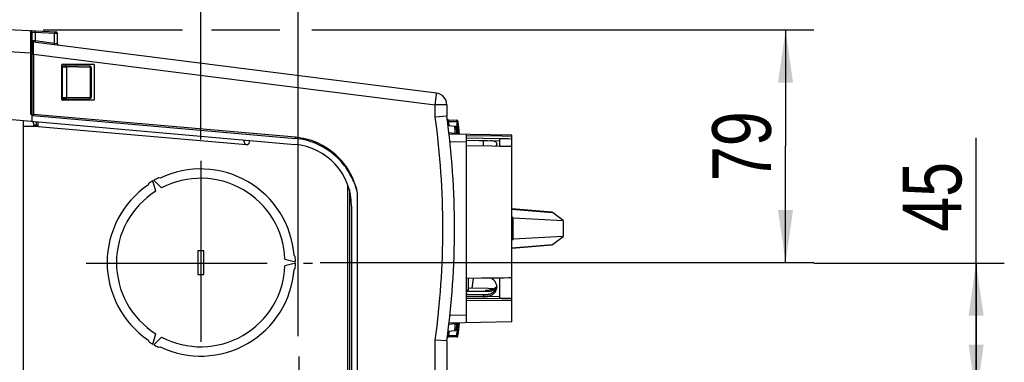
# Model space of a CAD drawing. Header units: inches. Extents: x 0 to 117, y 0 to 83.
# Tile 30 of 59: x 52.37 to 65.48, y 71.1 to 75.67. Entities that reach past the tile are written whole.
import ezdxf

# ---------------------------------------------------------------- set-up
doc = ezdxf.new("R2010")
doc.units = ezdxf.units.IN
doc.header["$LTSCALE"] = 6.431102
doc.header["$MEASUREMENT"] = 0
doc.linetypes.add('CENTER', pattern=[0.6, 0.375, -0.075, 0.075, -0.075])
doc.layers.get('0').update_dxf_attribs({"linetype": 'CONTINUOUS'})
doc.layers.add('DEFAULT_1', color=7, linetype='CENTER')
doc.styles.get("Standard").update_dxf_attribs({"font": 'txt', "width": 0.8})
doc.dimstyles.new('DIMSTYLE_1', dxfattribs={"dimtxt": 0.78125, "dimasz": 0.7, "dimexe": 0.18, "dimexo": 0.0625, "dimgap": 0.09, "dimtad": 1, "dimdec": 0, "dimzin": 4, "dimdsep": 46, "dimtxsty": 'STANDARD', "dimblk": '_FILLED', "dimblk1": '_FILLED', "dimblk2": '_FILLED', "dimcen": 0.09, "dimadec": 0, "dimazin": 0, "dimtfac": 1, "dimtdec": 0, "dimtofl": 0, "dimtmove": 0, "dimatfit": 3, "dimldrblk": '_FILLED', "dimfxl": 1, "dimtolj": 1, "dimtzin": 4, "dimarcsym": 0})
doc.dimstyles.new('DIMSTYLE_2', dxfattribs={"dimtxt": 0.78125, "dimasz": 0.7, "dimexe": 0.18, "dimexo": 0.0625, "dimgap": 0.09, "dimtad": 1, "dimdec": 3, "dimzin": 4, "dimdsep": 46, "dimtxsty": 'STANDARD', "dimblk": '_FILLED', "dimblk1": '_FILLED', "dimblk2": '_FILLED', "dimcen": 0.09, "dimadec": 0, "dimazin": 0, "dimtfac": 1, "dimtdec": 3, "dimtofl": 0, "dimtmove": 0, "dimatfit": 3, "dimldrblk": '_FILLED', "dimfxl": 1, "dimtolj": 1, "dimtzin": 4, "dimarcsym": 0})

# ---------------------------------------------------------------- blocks, each defined once
blk = doc.blocks.new('_FILLED')
at = {"color": 0, "linetype": 'BYBLOCK'}
blk.add_solid([(0, 0), (-1, 0.143), (-1, -0.143)], dxfattribs=at)
blk = doc.blocks.new('*D2')
at = {"color": 7, "linetype": 'CONTINUOUS'}
for p, q in [((46.117, 75.566), (46.117, 77.136)), ((54.778, 74.073), (54.778, 77.136)), ((46.117, 76.761), (50.447, 76.761)), ((54.778, 76.761), (50.447, 76.761))]:
    blk.add_line(p, q, dxfattribs=at)
at = {"color": 7, "linetype": 'CONTINUOUS', "xscale": 0.7, "yscale": 0.7, "zscale": 0.7, "rotation": 180}
blk.add_blockref('_FILLED', (46.117, 76.761), dxfattribs=at)
at = {"color": 7, "linetype": 'CONTINUOUS', "xscale": 0.7, "yscale": 0.7, "zscale": 0.7}
blk.add_blockref('_FILLED', (54.778, 76.761), dxfattribs=at)
at = {"color": 7, "linetype": 'CONTINUOUS', "insert": (50, 77.737), "char_height": 0.7812, "width": 1.875, "attachment_point": 2, "line_spacing_factor": 0.9}
blk.add_mtext('220', dxfattribs=at)
blk = doc.blocks.new('*D4')
at = {"color": 7, "linetype": 'CONTINUOUS'}
for p, q in [((54.778, 74.285), (54.778, 77.134)), ((56.077, 71.45), (56.077, 77.134)), ((54.778, 76.759), (53.528, 76.759)), ((53.528, 76.759), (55.428, 76.759)), ((58.409, 76.759), (55.428, 76.759)), ((56.077, 76.759), (58.409, 76.759))]:
    blk.add_line(p, q, dxfattribs=at)
at = {"color": 7, "linetype": 'CONTINUOUS', "xscale": 0.7, "yscale": 0.7, "zscale": 0.7}
blk.add_blockref('_FILLED', (54.778, 76.759), dxfattribs=at)
at = {"color": 7, "linetype": 'CONTINUOUS', "xscale": 0.7, "yscale": 0.7, "zscale": 0.7, "rotation": 180}
blk.add_blockref('_FILLED', (56.077, 76.759), dxfattribs=at)
at = {"color": 7, "linetype": 'CONTINUOUS', "insert": (57.159, 77.736), "char_height": 0.7812, "width": 1.25, "attachment_point": 1, "line_spacing_factor": 0.9}
blk.add_mtext('33', dxfattribs=at)
blk = doc.blocks.new('*D5')
at = {"color": 7, "linetype": 'CONTINUOUS'}
for p, q in [((52.679, 75.53), (54.534, 75.53)), ((54.923, 75.53), (55.83, 75.53)), ((56.255, 75.53), (62.938, 75.53)), ((62.563, 75.53), (62.563, 73.982)), ((62.563, 72.433), (62.563, 73.982)), ((56.367, 72.433), (62.938, 72.433))]:
    blk.add_line(p, q, dxfattribs=at)
at = {"color": 7, "linetype": 'CONTINUOUS', "xscale": 0.7, "yscale": 0.7, "zscale": 0.7}
for p, rotation in [((62.563, 75.53), 90), ((62.563, 72.433), 270)]:
    blk.add_blockref('_FILLED', p, dxfattribs=dict(at, rotation=rotation))
at = {"color": 7, "linetype": 'CONTINUOUS', "insert": (61.587, 73.982), "char_height": 0.7812, "width": 1.25, "attachment_point": 2, "rotation": 90, "line_spacing_factor": 0.9}
blk.add_mtext('79', dxfattribs=at)
blk = doc.blocks.new('*D6')
at = {"color": 7, "linetype": 'CONTINUOUS'}
for p, q in [((65.1, 71.532), (65.1, 74.093)), ((62.938, 72.426), (65.475, 72.426)), ((65.1, 72.426), (65.1, 71.532)), ((65.1, 70.637), (65.1, 71.532)), ((57.019, 70.637), (65.475, 70.637))]:
    blk.add_line(p, q, dxfattribs=at)
at = {"color": 7, "linetype": 'CONTINUOUS', "xscale": 0.7, "yscale": 0.7, "zscale": 0.7}
for p, rotation in [((65.1, 72.426), 90), ((65.1, 70.637), 270)]:
    blk.add_blockref('_FILLED', p, dxfattribs=dict(at, rotation=rotation))
at = {"color": 7, "linetype": 'CONTINUOUS', "insert": (64.123, 72.843), "char_height": 0.7812, "width": 1.25, "attachment_point": 1, "rotation": 90, "line_spacing_factor": 0.9}
blk.add_mtext('45', dxfattribs=at)
blk = doc.blocks.new('*D7')
at = {"color": 7, "linetype": 'CONTINUOUS'}
for p, q in [((65.1, 70.637), (65.1, 71.887)), ((65.1, 71.887), (65.1, 70.007)), ((57.019, 70.637), (65.475, 70.637)), ((65.1, 66.833), (65.1, 70.007)), ((56.099, 69.378), (65.475, 69.378)), ((65.1, 69.378), (65.1, 66.833))]:
    blk.add_line(p, q, dxfattribs=at)
at = {"color": 7, "linetype": 'CONTINUOUS', "xscale": 0.7, "yscale": 0.7, "zscale": 0.7}
for p, rotation in [((65.1, 70.637), 270), ((65.1, 69.378), 90)]:
    blk.add_blockref('_FILLED', p, dxfattribs=dict(at, rotation=rotation))
at = {"color": 7, "linetype": 'CONTINUOUS', "insert": (64.123, 68.083), "char_height": 0.7812, "width": 1.25, "attachment_point": 3, "rotation": 90, "line_spacing_factor": 0.9}
blk.add_mtext('32', dxfattribs=at)

msp = doc.modelspace()

# ---------------------------------------------------------------- linework, layer by layer
at = {"color": 7, "linetype": 'CONTINUOUS'}
for p, q in [((52.2183, 75.5382), (52.85, 75.5051)), ((52.5153, 75.4251), (52.5154, 75.521)), ((52.5154, 75.521), (52.5154, 75.5227)), ((52.534, 74.4062), (52.534, 75.503)), ((52.534, 75.503), (52.5651, 75.5006)), ((52.5651, 75.5006), (52.572, 75.5)), ((52.572, 75.5), (52.572, 75.3838)), ((52.572, 75.5), (52.8307, 75.4865)), ((52.515, 75.3189), (52.5152, 75.4011)), ((52.5152, 75.4011), (52.5153, 75.4251)), ((52.572, 75.3838), (52.5346, 75.3861)), ((52.8307, 75.3511), (52.572, 75.3838)), ((52.8307, 75.3511), (52.8307, 75.4865)), ((52.8307, 75.4865), (52.8636, 75.4856)), ((52.8636, 75.4856), (52.8681, 75.4855)), ((52.8687, 75.4855), (52.8687, 75.3439)), ((52.2183, 75.2428), (52.5147, 75.2273)), ((52.5147, 75.2273), (52.5148, 75.2583)), ((52.5148, 75.2583), (52.5149, 75.289)), ((52.5149, 75.289), (52.515, 75.3189)), ((57.9164, 74.6889), (52.5513, 75.3666)), ((52.552, 75.2983), (52.5518, 75.314)), ((52.5523, 75.2819), (52.552, 75.2983)), ((52.5528, 75.2461), (52.5523, 75.2819)), ((52.5531, 75.2272), (52.5528, 75.2461)), ((52.8377, 75.3497), (52.8307, 75.3511)), ((52.8687, 75.3439), (52.8377, 75.3497)), ((52.5147, 74.4092), (52.5147, 75.2273)), ((52.534, 75.2273), (52.5147, 75.2273)), ((52.5534, 75.208), (52.534, 75.208)), ((52.5534, 75.208), (52.5531, 75.2272)), ((52.5534, 75.208), (52.5534, 74.4058)), ((52.5534, 75.208), (57.8994, 74.5326)), ((52.9277, 75.0579), (52.9277, 75.065)), ((52.9277, 74.6309), (52.9277, 75.0384)), ((52.9277, 75.0384), (52.9372, 75.0382)), ((52.9281, 75.0581), (53.299, 75.0516)), ((52.9356, 75.0729), (53.353, 75.0729)), ((52.9372, 74.6311), (52.9372, 75.0382)), ((52.9372, 75.0382), (52.9565, 75.038)), ((52.9565, 75.038), (52.9686, 75.0378)), ((52.9686, 75.0378), (52.9852, 75.0376)), ((52.9852, 75.0376), (52.9901, 75.0375)), ((52.9901, 75.0375), (52.9901, 74.6318)), ((53.3111, 75.0319), (52.9901, 75.0375)), ((53.3111, 74.6374), (53.3111, 75.0319)), ((53.3111, 75.0319), (53.3184, 75.0319)), ((53.3184, 75.0319), (53.3184, 74.6374)), ((53.3608, 75.065), (53.3608, 74.6043)), ((52.9277, 74.6309), (52.9372, 74.6311)), ((52.9277, 74.6043), (52.9277, 74.6113)), ((52.9281, 74.6113), (53.2991, 74.6177)), ((53.353, 74.5965), (52.9356, 74.5965)), ((52.9372, 74.6311), (52.9565, 74.6314)), ((52.9565, 74.6314), (52.9686, 74.6315)), ((52.9686, 74.6315), (52.9852, 74.6317)), ((52.9852, 74.6317), (52.9901, 74.6318)), ((52.9901, 74.6318), (53.3111, 74.6374)), ((53.3111, 74.6374), (53.3184, 74.6374)), ((57.8994, 74.3711), (57.8994, 74.5326)), ((58.0541, 74.5326), (57.8994, 74.5326)), ((58.0541, 74.5326), (58.0541, 74.3819)), ((52.2183, 74.3403), (56.0313, 74.0067)), ((52.4159, 74.323), (52.4159, 64.5983)), ((52.534, 74.4062), (52.5147, 74.4092)), ((52.534, 74.4062), (52.5534, 74.4058)), ((52.534, 74.3127), (52.534, 74.3934)), ((52.5429, 74.3909), (56.0382, 74.0852)), ((52.5534, 74.4058), (52.5525, 74.3943)), ((56.0392, 74.1008), (52.5534, 74.4058)), ((58.0541, 74.3819), (57.8994, 74.3711)), ((58.0743, 74.3324), (58.183, 74.3305)), ((52.6128, 74.2441), (52.4159, 74.2441)), ((52.5558, 74.2441), (52.5558, 74.2606)), ((52.5931, 74.2606), (52.5558, 74.2606)), ((52.5931, 74.2606), (52.5931, 74.2461)), ((52.5932, 74.2489), (52.6127, 74.2491)), ((52.6128, 74.2828), (52.6128, 74.3058)), ((52.6128, 74.2461), (52.6128, 74.2828)), ((52.6159, 74.245), (55.3864, 74.0035)), ((58.079, 74.3126), (58.0657, 74.3108)), ((58.0706, 74.2559), (58.1599, 74.2481)), ((58.079, 74.3126), (58.1833, 74.3108)), ((58.0798, 74.3061), (58.079, 74.3126)), ((58.0806, 74.2997), (58.0798, 74.3061)), ((58.0823, 74.2868), (58.0806, 74.2997)), ((58.1613, 74.2357), (58.1601, 74.2473)), ((58.1833, 74.3108), (58.1848, 74.2989)), ((58.1841, 74.2039), (58.1966, 74.2039)), ((58.1848, 74.2989), (58.1863, 74.287)), ((58.1857, 74.1901), (58.1969, 74.1902)), ((58.1985, 74.3128), (58.186, 74.3111)), ((58.1863, 74.287), (58.1878, 74.2752)), ((58.1923, 74.2396), (58.1951, 74.2158)), ((58.1951, 74.2158), (58.1966, 74.2039)), ((58.1966, 74.2039), (58.1968, 74.1957)), ((58.1968, 74.1957), (58.1969, 74.1924)), ((58.1969, 74.1902), (58.1992, 74.1769)), ((58.1986, 74.3128), (58.2002, 74.3006)), ((58.2018, 74.3167), (58.1987, 74.3167)), ((58.2002, 74.3006), (58.2017, 74.2885)), ((58.2017, 74.2885), (58.2033, 74.2764)), ((58.2077, 74.2403), (58.2107, 74.2163)), ((58.2107, 74.2163), (58.2121, 74.2043)), ((58.2132, 74.1976), (58.2121, 74.2043)), ((58.2144, 74.1908), (58.2132, 74.1976)), ((55.429, 74.0393), (55.4308, 74.0593)), ((58.0805, 74.1646), (58.167, 74.157)), ((58.9202, 74.1299), (58.083, 74.1445)), ((58.167, 74.157), (58.1686, 74.143)), ((58.1992, 74.1769), (58.2015, 74.1636)), ((58.2015, 74.1636), (58.205, 74.1424)), ((58.2201, 74.1568), (58.219, 74.1636)), ((58.2212, 74.1499), (58.2201, 74.1568)), ((58.2223, 74.1431), (58.2212, 74.1499)), ((58.3179, 71.6313), (58.3179, 74.1404)), ((58.7864, 74.1143), (58.3179, 74.1222)), ((58.3179, 74.0929), (58.7588, 74.0849)), ((58.3214, 74.0625), (58.4854, 74.0598)), ((58.4854, 74.0598), (58.5422, 74.0588)), ((58.5422, 74.0588), (58.5948, 74.058)), ((58.5423, 73.9876), (58.5423, 74.0627)), ((58.5948, 74.058), (58.7588, 74.0552)), ((58.7588, 73.984), (58.7588, 74.085)), ((58.7588, 74.0849), (58.8181, 74.0839)), ((58.9202, 74.1121), (58.7864, 74.1143)), ((58.8181, 74.0839), (58.8733, 74.083)), ((58.8733, 74.083), (58.9202, 74.0823)), ((58.9202, 71.6418), (58.9202, 74.1299)), ((58.0948, 74.0459), (58.3179, 74.042)), ((58.3179, 73.9913), (58.6525, 73.9858)), ((58.6525, 73.9858), (58.7588, 73.984)), ((58.7194, 74.0189), (58.7194, 74.0081)), ((58.7588, 73.984), (58.7864, 73.9835)), ((58.7864, 73.9835), (58.9202, 73.9813)), ((54.2379, 73.556), (54.2176, 73.5614)), ((54.0813, 73.4827), (54.0758, 73.4624)), ((54.1786, 73.3815), (54.1414, 73.5202)), ((54.155, 73.5281), (54.2566, 73.4266)), ((56.7363, 70.0118), (56.7363, 73.4639)), ((56.7568, 73.399), (56.7568, 70.0118)), ((56.8647, 65.5702), (56.8647, 73.3512)), ((56.786, 73.1831), (56.786, 65.7383)), ((59.4528, 73.1023), (58.9202, 73.1479)), ((58.9202, 73.1429), (59.4613, 73.0989)), ((58.9202, 73.0358), (58.936, 73.0349)), ((58.936, 73.0271), (59.6021, 72.9941)), ((58.936, 72.7368), (58.936, 73.0271)), ((59.6021, 72.9941), (59.4613, 73.0989)), ((59.6021, 72.9941), (59.6021, 72.7776)), ((59.6021, 72.7776), (58.936, 72.7446)), ((59.4613, 72.6729), (59.6021, 72.7776)), ((58.936, 72.7368), (58.9202, 72.736)), ((58.9202, 72.6288), (59.4613, 72.6729)), ((58.9202, 72.6238), (59.4528, 72.6694)), ((54.7388, 72.5906), (54.7388, 72.2756)), ((54.8175, 72.5906), (54.7388, 72.5906)), ((54.8175, 72.2756), (54.8175, 72.5906)), ((56.0355, 72.5118), (56.0207, 72.5267)), ((55.8993, 72.4781), (56.0379, 72.441)), ((56.0379, 72.4252), (55.8993, 72.3881)), ((56.0207, 72.3395), (56.0355, 72.3544)), ((54.7388, 72.2756), (54.8175, 72.2756)), ((58.5187, 72.223), (58.3179, 72.2207)), ((58.4061, 72.2217), (58.3852, 72.0902)), ((58.5856, 72.2238), (58.5187, 72.223)), ((58.6435, 72.2244), (58.5856, 72.2238)), ((58.7588, 72.2257), (58.6435, 72.2244)), ((58.7864, 72.2261), (58.7588, 72.2257)), ((58.7588, 71.9581), (58.7588, 72.2257)), ((58.8179, 72.2264), (58.7864, 72.2261)), ((58.873, 72.2271), (58.8179, 72.2264)), ((58.9202, 72.2276), (58.873, 72.2271)), ((58.3445, 72.0687), (58.3445, 72.221)), ((58.6033, 72.0851), (58.3498, 72.091)), ((58.7159, 72.0998), (58.7159, 72.1092)), ((58.7194, 72.1092), (58.7194, 72.1033)), ((58.3179, 72.069), (58.3445, 72.0687)), ((58.5738, 72.0456), (58.3179, 72.0486)), ((58.3384, 72.0068), (58.3179, 72.007)), ((58.5423, 72.0018), (58.3179, 72.0021)), ((58.5423, 71.9772), (58.3179, 71.9752)), ((58.4854, 71.9755), (58.3214, 71.9737)), ((58.5182, 72.0047), (58.3384, 72.0068)), ((58.5401, 71.9762), (58.4854, 71.9755)), ((58.5782, 72.004), (58.5182, 72.0047)), ((58.5948, 71.9768), (58.5401, 71.9762)), ((58.5423, 71.9772), (58.5423, 72.0018)), ((58.5738, 72.0456), (58.5738, 72.066)), ((58.7588, 71.9787), (58.5948, 71.9768)), ((58.6667, 72.0836), (58.6033, 72.0851)), ((58.8179, 71.9588), (58.873, 71.9594)), ((58.873, 71.9594), (58.9202, 71.96)), ((58.3179, 71.953), (58.7588, 71.9581)), ((58.3179, 71.9251), (58.7864, 71.9305)), ((58.7588, 71.9581), (58.8179, 71.9588)), ((58.7864, 71.9305), (58.8179, 71.9309)), ((58.8179, 71.9309), (58.9202, 71.9321)), ((58.3179, 71.7297), (58.0948, 71.7258)), ((58.167, 71.6147), (58.0805, 71.6071)), ((58.9202, 71.6418), (58.083, 71.6272)), ((58.1612, 71.5348), (58.1639, 71.5679)), ((58.1686, 71.6287), (58.167, 71.6147)), ((58.1711, 71.6142), (58.167, 71.6147)), ((58.1841, 71.5679), (58.1966, 71.5678)), ((58.1857, 71.5816), (58.1969, 71.5815)), ((58.1966, 71.5678), (58.1951, 71.5559)), ((58.1968, 71.5761), (58.1969, 71.5794)), ((58.1981, 71.5882), (58.1969, 71.5815)), ((58.2015, 71.6081), (58.1981, 71.5882)), ((58.2026, 71.6148), (58.2015, 71.6081)), ((58.2037, 71.6214), (58.2026, 71.6148)), ((58.2107, 71.5554), (58.2121, 71.5674)), ((58.2121, 71.5674), (58.2132, 71.5741)), ((58.2132, 71.5741), (58.2167, 71.5945)), ((58.2167, 71.5945), (58.2178, 71.6013)), ((58.2178, 71.6013), (58.2212, 71.6218)), ((58.2212, 71.6218), (58.2223, 71.6286)), ((54.1414, 71.346), (54.1786, 71.4847)), ((54.2566, 71.4396), (54.155, 71.3381)), ((58.079, 71.4591), (58.0658, 71.4609)), ((58.1599, 71.5236), (58.0706, 71.5158)), ((58.1836, 71.4413), (58.0743, 71.4394)), ((58.079, 71.4591), (58.0806, 71.472)), ((58.079, 71.4591), (58.1833, 71.4609)), ((58.0806, 71.472), (58.0831, 71.4914)), ((58.0831, 71.4914), (58.0856, 71.5107)), ((58.0856, 71.5107), (58.0864, 71.5172)), ((58.1849, 71.4607), (58.1965, 71.4592)), ((58.1908, 71.5203), (58.1878, 71.4965)), ((58.1951, 71.5559), (58.1937, 71.544)), ((58.2018, 71.455), (58.1983, 71.455)), ((58.1986, 71.4589), (58.2002, 71.4711)), ((58.2002, 71.4711), (58.2017, 71.4832)), ((54.0758, 71.4038), (54.0813, 71.3835)), ((54.2176, 71.3048), (54.2379, 71.3102)), ((57.8994, 64.3728), (57.8994, 71.4006)), ((58.0541, 71.3898), (57.8994, 71.4006)), ((58.0541, 71.3898), (58.0541, 64.3728))]:
    msp.add_line(p, q, dxfattribs=at)
for points in [[(52.534, 74.3934), (52.535, 74.3929), (52.5359, 74.3926), (52.5369, 74.3922), (52.5378, 74.3919), (52.5388, 74.3917), (52.5398, 74.3914), (52.5408, 74.3912), (52.5419, 74.3911), (52.5429, 74.3909)], [(58.1983, 74.3167), (58.1983, 74.3167), (58.1983, 74.3165), (58.1983, 74.3162), (58.1983, 74.3159), (58.1983, 74.3154), (58.1984, 74.3148), (58.1985, 74.3142), (58.1985, 74.3135), (58.1986, 74.3128)], [(58.1983, 71.455), (58.1983, 71.4551), (58.1983, 71.4552), (58.1983, 71.4555), (58.1983, 71.4559), (58.1983, 71.4564), (58.1984, 71.4569), (58.1985, 71.4575), (58.1985, 71.4582), (58.1986, 71.4589)]]:
    msp.add_lwpolyline(points, dxfattribs=at)
for centre, radius, start, end in [((52.5144, 75.503), 0.0197, 0, 87), ((52.849, 75.4855), 0.0197, 0, 87), ((52.5537, 75.3862), 0.0197, 180, 262.8), ((52.8884, 75.3439), 0.0197, 180, 262.8), ((53.2987, 75.0319), 0.0197, 359.95918, 89.0002), ((53.2987, 74.6374), 0.0197, 270.99985, 0.04011), ((49.816, 75.5561), 8.1479, 352.92801, 353.2067), ((52.4675, 75.2411), 5.4777, 353.19819, 353.73143), ((57.8966, 74.5326), 0.1575, 0, 82.8), ((49.0149, 75.6546), 8.955, 352.80229, 352.93355), ((52.5498, 74.4062), 0.0157, 180, 265), ((47.0841, 72.8859), 10.9168, 352.18035, 7.81965), ((47.1325, 72.8859), 11.0236, 352.20008, 7.79993), ((58.0746, 74.3481), 0.0157, 187.61161, 269), ((59.9166, 74.7693), 1.8935, 193.56929, 193.957), ((58.1862, 74.3146), 0.0157, 7.36517, 89), ((52.477, 74.2605), 0.0787, 0.04155, 14.51484), ((52.475, 74.2606), 0.1181, 0, 23.95496), ((47.1322, 72.8859), 11.0394, 7.12205, 7.29075), ((58.1578, 74.2246), 0.0236, 6.93555, 85), ((56.7365, 74.1085), 1.4305, 4.50446, 5.09909), ((55.2094, 73.9867), 2.9624, 4.1517, 4.53407), ((54.1836, 73.9112), 3.991, 4.00999, 4.16692), ((53.3029, 73.8498), 4.8738, 3.61408, 4.00557), ((47.1523, 72.8859), 11.1102, 6.49505, 6.93555), ((47.1429, 72.8859), 11.1319, 6.98481, 7.16949), ((47.1325, 72.8859), 11.1614, 6.46229, 7.36517), ((46.4805, 72.805), 11.8148, 6.97741, 7.15389), ((44.8374, 71.9354), 13.5657, 9.45366, 9.57021), ((55.9592, 73.1831), 0.9055, 67.08112, 84.99839), ((55.951, 73.1385), 0.9663, 80.43107, 84.76392), ((55.9571, 73.1714), 0.9329, 71.64144, 80.46302), ((57.838, 77.0091), 2.871, 276.58072, 276.8705), ((55.3898, 74.0427), 0.0394, 265, 355), ((55.9592, 73.1831), 0.8268, 0, 85), ((54.7781, 72.4331), 1.2461, 4.30678, 115.69322), ((54.7781, 72.4331), 1.2598, 116.41668, 119.6419), ((54.7781, 72.4331), 1.122, 2.3001, 117.6999), ((54.7781, 72.4331), 1.2461, 124.30678, 235.69322), ((54.7781, 72.4331), 1.2598, 120.3581, 123.58332), ((54.7781, 72.4331), 1.122, 122.3001, 237.6999), ((54.7781, 72.4331), 1.2598, 0.3581, 3.58332), ((54.7781, 72.4331), 1.122, 242.3001, 357.6999), ((54.7781, 72.4331), 1.2598, 356.41668, 359.6419), ((54.7781, 72.4331), 1.2461, 244.30678, 355.69322), ((58.5754, 72.0914), 0.1484, 35.8114, 40.23439), ((58.6074, 72.1078), 0.1121, 11.11343, 16.41608), ((58.6202, 72.1033), 0.0992, 357.86843, 0.00064), ((58.5423, 72.2722), 0.2704, 269.9947, 275.65893), ((58.54, 72.2467), 0.2696, 270.49421, 276.08613), ((58.5429, 72.266), 0.2642, 275.66533, 277.26859), ((58.577, 72.3458), 0.2798, 269.3355, 273.61495), ((58.5851, 72.2992), 0.2324, 282.52019, 287.46899), ((58.585, 72.2781), 0.2318, 282.58551, 287.54942), ((58.5671, 72.187), 0.1811, 294.87217, 298.69092), ((58.5918, 72.2778), 0.2101, 287.4671, 292.28608), ((58.613, 72.2125), 0.1603, 298.80414, 305.30129), ((58.6207, 72.2013), 0.1466, 305.36177, 307.9417), ((54.0311, 71.8716), 4.1439, 355.79809, 356.10629), ((53.2304, 71.9266), 4.9465, 356.09953, 356.23981), ((53.1499, 71.932), 5.0272, 356.23879, 356.38095), ((47.1523, 72.8859), 11.1102, 353.06445, 353.46551), ((54.0828, 71.6901), 4.1156, 358.29729, 358.41342), ((47.1325, 72.8859), 11.1614, 352.63483, 353.53771), ((58.0746, 71.4236), 0.0157, 91, 172.38839), ((58.1578, 71.5471), 0.0236, 275, 353.06445), ((47.1429, 72.8859), 11.1319, 352.64584, 352.83051), ((58.1862, 71.4571), 0.0157, 271, 352.63483), ((47.1429, 72.8859), 11.1319, 352.95363, 353.07675), ((46.5842, 72.9577), 11.7107, 352.76697, 353.12284), ((54.7781, 72.4331), 1.2598, 236.41668, 239.6419), ((54.7781, 72.4331), 1.2598, 240.3581, 243.58332)]:
    msp.add_arc(centre, radius, start, end, dxfattribs=at)
for centre, major_axis, start_param, end_param in [((52.9356, 75.065), (-0.00551, 0.00568), -0.7673193, 0.7986111), ((53.3529, 75.065), (0.00551, 0.00568), -0.7986111, 0.7673193), ((52.9356, 74.6044), (0.00551, 0.00568), -3.0542108, -2.3742734), ((53.3529, 74.6044), (-0.00551, 0.00568), -3.9089119, -2.3429816)]:
    msp.add_ellipse(centre, major_axis=major_axis, ratio=0.9951434, start_param=start_param, end_param=end_param, dxfattribs=at)
for points, knots in [([(52.5724, 75.5197), (52.5743, 75.5196), (52.5705, 75.509), (52.5723, 75.5047), (52.572, 75.5)], [0, 0, 0, 0, 0.2931114, 1, 1, 1, 1]), ([(52.831, 75.5061), (52.833, 75.506), (52.8292, 75.4955), (52.8309, 75.4911), (52.8307, 75.4865)], [0, 0, 0, 0, 0.2934033, 1, 1, 1, 1]), ([(52.572, 75.3838), (52.5715, 75.3792), (52.5729, 75.3747), (52.5684, 75.3645), (52.5703, 75.3642)], [0, 0, 0, 0, 0.7068057, 1, 1, 1, 1]), ([(52.5518, 75.314), (52.5517, 75.3214), (52.552, 75.3338), (52.5504, 75.3519), (52.5528, 75.359), (52.5501, 75.3668), (52.5513, 75.3666)], [0, 0, 0, 0, 0.4216725, 0.7382381, 0.933653, 1, 1, 1, 1]), ([(52.8289, 75.3315), (52.827, 75.3318), (52.8315, 75.342), (52.8301, 75.3465), (52.8307, 75.3511)], [0, 0, 0, 0, 0.2929525, 1, 1, 1, 1]), ([(52.9277, 75.0384), (52.9277, 75.043), (52.9299, 75.0476), (52.9262, 75.0578), (52.9281, 75.058)], [0, 0, 0, 0, 0.7057936, 1, 1, 1, 1]), ([(52.9372, 75.0579), (52.9392, 75.0579), (52.9352, 75.0472), (52.9373, 75.0429), (52.9372, 75.0382)], [0, 0, 0, 0, 0.2933237, 1, 1, 1, 1]), ([(52.9901, 75.0375), (52.9901, 75.0401), (52.9894, 75.0481), (52.9826, 75.0571), (52.9769, 75.0572)], [0, 0, 0, 0, 0.3031808, 1, 1, 1, 1]), ([(53.2978, 75.0516), (53.3036, 75.0515), (53.3104, 75.0425), (53.3111, 75.0344), (53.3111, 75.0319)], [0, 0, 0, 0, 0.6968204, 1, 1, 1, 1]), ([(52.9281, 74.6113), (52.9262, 74.6116), (52.9299, 74.6218), (52.9277, 74.6263), (52.9277, 74.631)], [0, 0, 0, 0, 0.2942086, 1, 1, 1, 1]), ([(52.9372, 74.6311), (52.9373, 74.6265), (52.9352, 74.622), (52.9392, 74.6116), (52.9372, 74.6114)], [0, 0, 0, 0, 0.7066403, 1, 1, 1, 1]), ([(52.9769, 74.6121), (52.9826, 74.6122), (52.9894, 74.6213), (52.9901, 74.6293), (52.9901, 74.6318)], [0, 0, 0, 0, 0.6968191, 1, 1, 1, 1]), ([(53.3111, 74.6374), (53.3111, 74.6349), (53.3104, 74.6269), (53.3036, 74.6178), (53.2978, 74.6177)], [0, 0, 0, 0, 0.3031795, 1, 1, 1, 1]), ([(57.9125, 74.643), (57.9132, 74.6494), (57.9141, 74.6604), (57.9164, 74.6758), (57.9153, 74.6826), (57.9174, 74.6887), (57.9164, 74.6889)], [0, 0, 0, 0, 0.4237873, 0.7392293, 0.9333138, 1, 1, 1, 1]), ([(58.0759, 74.325), (58.0755, 74.3268), (58.076, 74.3283), (58.0736, 74.3324), (58.0743, 74.3324)], [0, 0, 0, 0, 0.7361107, 1, 1, 1, 1]), ([(58.183, 74.3305), (58.1835, 74.3304), (58.1824, 74.3274), (58.184, 74.3224), (58.1832, 74.3154), (58.1833, 74.3108)], [0, 0, 0, 0, 0.076194, 0.2927177, 1, 1, 1, 1]), ([(58.1983, 74.3167), (58.1979, 74.3201), (58.1968, 74.3275), (58.1881, 74.3286), (58.1857, 74.3268)], [0, 0, 0, 0, 0.5349899, 1, 1, 1, 1]), ([(58.2121, 74.2043), (58.212, 74.2048), (58.2077, 74.2072), (58.2035, 74.2048), (58.1997, 74.2043)], [0, 0, 0, 0, 0.1001273, 1, 1, 1, 1]), ([(58.21, 74.1957), (58.2091, 74.1944), (58.2061, 74.1918), (58.2021, 74.193), (58.2004, 74.194)], [0, 0, 0, 0, 0.4423348, 1, 1, 1, 1]), ([(58.2123, 74.2033), (58.2124, 74.2021), (58.2119, 74.1995), (58.2108, 74.1969), (58.21, 74.1957)], [0, 0, 0, 0, 0.4404737, 1, 1, 1, 1]), ([(55.3523, 74.0657), (55.3518, 74.0603), (55.3521, 74.0383), (55.363, 74.0119), (55.3788, 74.0054)], [0, 0, 0, 0, 0.241276, 1, 1, 1, 1]), ([(56.0382, 74.0852), (56.0371, 74.0852), (56.0398, 74.0917), (56.0387, 74.0944), (56.039, 74.0975)], [0, 0, 0, 0, 0.2456413, 1, 1, 1, 1]), ([(56.8358, 73.466), (56.7914, 73.6013), (56.6387, 73.8556), (56.386, 74.0119), (56.2509, 74.0568)], [0, 0, 0, 0, 0.5000267, 1, 1, 1, 1]), ([(58.7016, 74.0408), (58.6976, 74.0429), (58.6756, 74.0516), (58.652, 74.0551), (58.6331, 74.0573)], [0, 0, 0, 0, 0.195343, 1, 1, 1, 1]), ([(55.3788, 74.0054), (55.38, 74.0049), (55.3825, 74.004), (55.3851, 74.0036), (55.3864, 74.0035)], [0, 0, 0, 0, 0.5016541, 1, 1, 1, 1]), ([(56.8358, 73.466), (56.8083, 73.5249), (56.753, 73.6431), (56.5969, 73.8523), (56.4302, 73.9653), (56.3119, 74.0171)], [0, 0, 0, 0, 0.2509511, 0.5014891, 1, 1, 1, 1]), ([(58.7194, 74.0189), (58.7194, 74.0255), (58.7126, 74.0347), (58.7044, 74.0394), (58.7016, 74.0408)], [0, 0, 0, 0, 0.6842557, 1, 1, 1, 1]), ([(58.7189, 74.0037), (58.7191, 74.0044), (58.7194, 74.0059), (58.7194, 74.0074), (58.7194, 74.0081)], [0, 0, 0, 0, 0.5066005, 1, 1, 1, 1]), ([(59.4613, 73.0989), (59.46, 73.0998), (59.4573, 73.1014), (59.4543, 73.1022), (59.4528, 73.1023)], [0, 0, 0, 0, 0.5278028, 1, 1, 1, 1]), ([(59.4528, 72.6694), (59.4543, 72.6695), (59.4573, 72.6703), (59.46, 72.6719), (59.4613, 72.6729)], [0, 0, 0, 0, 0.4721613, 1, 1, 1, 1]), ([(58.6541, 72.0281), (58.6617, 72.0322), (58.6886, 72.0495), (58.7096, 72.0773), (58.7159, 72.0998)], [0, 0, 0, 0, 0.2718261, 1, 1, 1, 1]), ([(58.6804, 72.0229), (58.6863, 72.028), (58.7067, 72.0487), (58.7186, 72.0782), (58.7194, 72.0996)], [0, 0, 0, 0, 0.2652646, 1, 1, 1, 1]), ([(58.1893, 71.612), (58.1895, 71.6137), (58.1791, 71.6111), (58.1755, 71.6137), (58.1711, 71.6142)], [0, 0, 0, 0, 0.2797953, 1, 1, 1, 1]), ([(58.1966, 71.5678), (58.1984, 71.5675), (58.2018, 71.5676), (58.2091, 71.5631), (58.2089, 71.5676), (58.2083, 71.5681)], [0, 0, 0, 0, 0.36995, 0.8414945, 1, 1, 1, 1]), ([(58.1969, 71.5815), (58.2007, 71.5811), (58.206, 71.5807), (58.2119, 71.575), (58.2093, 71.5716), (58.208, 71.5704)], [0, 0, 0, 0, 0.5424285, 0.7436766, 1, 1, 1, 1]), ([(58.0743, 71.4394), (58.0737, 71.4394), (58.0756, 71.4427), (58.0753, 71.4477), (58.0778, 71.4546), (58.079, 71.4591)], [0, 0, 0, 0, 0.0839854, 0.3089904, 1, 1, 1, 1]), ([(58.183, 71.4413), (58.1835, 71.4413), (58.1824, 71.4443), (58.184, 71.4493), (58.1832, 71.4563), (58.1833, 71.4609)], [0, 0, 0, 0, 0.0761597, 0.2926678, 1, 1, 1, 1]), ([(58.183, 71.4413), (58.1864, 71.4413), (58.1938, 71.4415), (58.1959, 71.4501), (58.1944, 71.4527)], [0, 0, 0, 0, 0.5343823, 1, 1, 1, 1])]:
    msp.add_open_spline(points, degree=3, knots=knots, dxfattribs=at)
for points in [[(52.5147, 74.4092), (52.52, 74.4036), (52.5262, 74.3958), (52.5339, 74.3962)], [(52.5361, 74.3126), (52.5442, 74.3035), (52.5502, 74.2921), (52.5532, 74.2804)], [(58.7067, 73.9849), (58.7122, 73.99), (58.7173, 73.9964), (58.7189, 74.0037)], [(56.8647, 73.3512), (56.8635, 73.3906), (56.8526, 73.4303), (56.8358, 73.466)], [(56.8647, 73.3512), (56.8573, 73.39), (56.8477, 73.4284), (56.8358, 73.466)], [(58.6887, 72.1873), (58.6761, 72.2021), (58.6605, 72.2147), (58.6436, 72.2245)], [(58.6715, 72.0835), (58.6779, 72.0861), (58.6841, 72.0891), (58.6902, 72.0924)], [(58.6902, 72.0924), (58.6993, 72.0974), (58.7081, 72.1033), (58.716, 72.1101)], [(58.7072, 72.1593), (58.7039, 72.1659), (58.7, 72.1723), (58.6957, 72.1783)], [(58.715, 72.1395), (58.713, 72.1463), (58.7103, 72.153), (58.7072, 72.1593)], [(58.7194, 72.1092), (58.7194, 72.116), (58.7188, 72.1228), (58.7175, 72.1295)], [(58.5685, 71.9787), (58.5856, 71.9805), (58.6026, 71.984), (58.6189, 71.9893)], [(58.6355, 72.0519), (58.6153, 72.0474), (58.5945, 72.0454), (58.5738, 72.0456)], [(58.5763, 72.0039), (58.5911, 72.0058), (58.6058, 72.009), (58.6201, 72.0136)], [(58.5947, 72.0666), (58.6084, 72.0674), (58.6221, 72.0693), (58.6355, 72.0723)], [(58.6189, 71.9893), (58.6411, 71.9965), (58.6628, 72.0076), (58.6804, 72.0229)], [(58.6201, 72.0136), (58.628, 72.0161), (58.6358, 72.0191), (58.6433, 72.0226)], [(58.6902, 72.0721), (58.679, 72.0659), (58.6671, 72.061), (58.6549, 72.0571)]]:
    msp.add_open_spline(points, degree=3, dxfattribs=at)
at = {"layer": 'DEFAULT_1', "color": 7, "linetype": 'CENTER'}
for p, q in [((54.7796, 73.7894), (54.7796, 70.8714)), ((53.2508, 72.4264), (56.267, 72.4264)), ((56.0857, 71.1799), (56.0857, 70.0739))]:
    msp.add_line(p, q, dxfattribs=at)

# ---------------------------------------------------------------- dimensions: what is measured, and where the dimension line sits
at = {"color": 7, "linetype": 'CONTINUOUS'}
for base, p1, p2, picture, middle in [((54.7781, 76.7607), (46.1167, 75.5663), (54.7781, 74.073), '*D2', (49.0621, 77.3466)), ((56.0773, 76.7594), (54.7781, 74.2854), (56.0773, 71.4503), '*D4', (57.7842, 77.3453))]:
    dim = msp.add_linear_dim(base=base, p1=p1, p2=p2, dimstyle='DIMSTYLE_2', dxfattribs=at)
    dim.commit()
    dim.dimension.update_dxf_attribs({"geometry": picture, "text_midpoint": middle, "dimtype": 160})
for base, p1, p2, angle, picture, middle in [((62.5633, 72.4331), (52.6793, 75.5305), (56.3674, 72.4331), 270, '*D5', (62.2574, 73.423)), ((65.1, 70.6366), (62.9383, 72.4264), (57.0191, 70.6366), 270, '*D6', (64.5141, 73.4681)), ((65.1, 70.6366), (56.0986, 69.3779), (57.0191, 70.6366), 90, '*D7', (65.0742, 66.341))]:
    dim = msp.add_linear_dim(base=base, p1=p1, p2=p2, angle=angle, dimstyle='DIMSTYLE_1', dxfattribs=at)
    dim.commit()
    dim.dimension.update_dxf_attribs({"geometry": picture, "text_midpoint": middle, "dimtype": 160})

doc.saveas('drawing.dxf')
